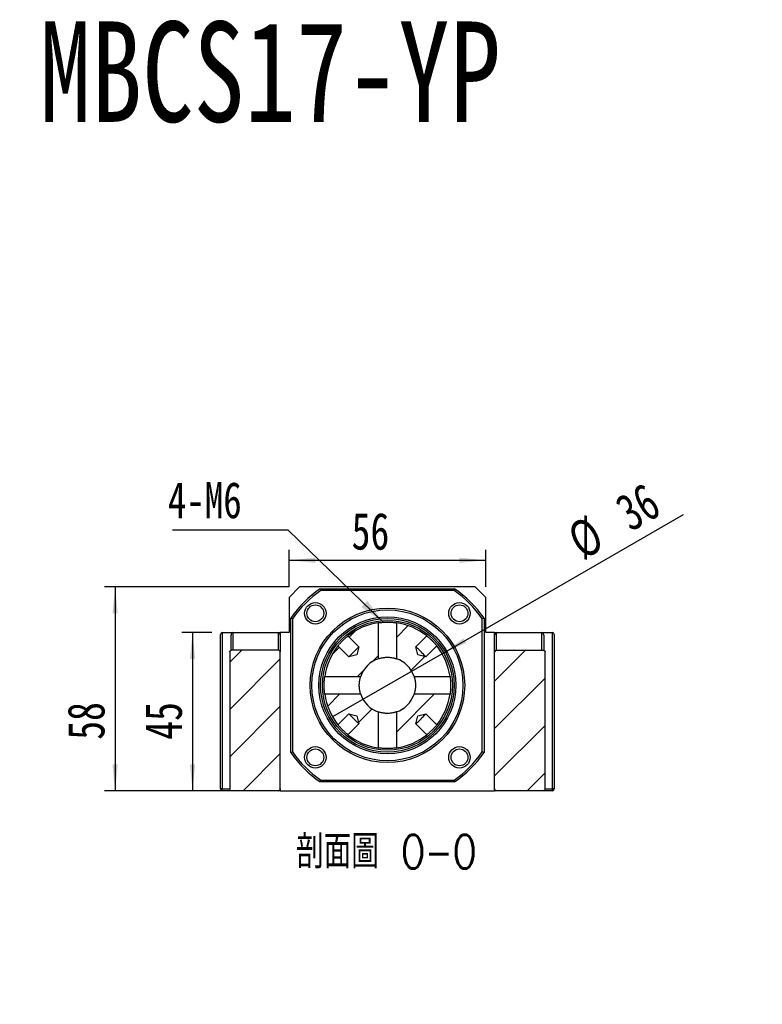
# Model space of a CAD drawing. Header units: millimetres. Extents: x 41 to 296, y 11 to 197.
# Tile 3 of 6: x 111 to 182, y 103 to 197. Entities that reach past the tile are written whole.
import ezdxf

# ---------------------------------------------------------------- set-up
doc = ezdxf.new("R2010")
doc.units = ezdxf.units.MM
doc.layers.add('FORMAT', color=7, linetype='Continuous')
doc.styles.add('SLDTEXTSTYLE0', font='TXT', dxfattribs={"width": 0.75, "bigfont": 'bigfont'})
doc.styles.add('SLDTEXTSTYLE1', font='TXT', dxfattribs={"width": 0.75})
doc.styles.add('SLDTEXTSTYLE3', font='TXT', dxfattribs={"width": 0.7})
doc.dimstyles.new('SLDDIMSTYLE1', dxfattribs={"dimtxt": 0.18, "dimasz": 2.5, "dimexe": 0, "dimexo": 0.0625, "dimgap": 0, "dimtad": 0, "dimtih": 1, "dimtoh": 1, "dimdec": 0, "dimrnd": 1e-09, "dimzin": 0, "dimdsep": 46, "dimtxsty": 'Standard', "dimsah": 1, "dimcen": 0.09, "dimadec": 0, "dimazin": 0, "dimtfac": 2.5, "dimtdec": 0, "dimtofl": 0, "dimtmove": 0, "dimatfit": 3, "dimfxl": 1, "dimfrac": 2, "dimtolj": 1, "dimtzin": 0, "dimarcsym": 0})
doc.dimstyles.new('SLDDIMSTYLE3', dxfattribs={"dimtxt": 3.5, "dimasz": 2.5, "dimexe": 0, "dimexo": 0.0625, "dimgap": 0.875, "dimtad": 1, "dimlfac": 3, "dimrnd": 1e-09, "dimzin": 12, "dimdsep": 46, "dimtxsty": 'SLDTEXTSTYLE1', "dimsah": 1, "dimcen": 0.09, "dimadec": 0, "dimazin": 3, "dimtfac": 1, "dimtofl": 0, "dimtmove": 0, "dimatfit": 3, "dimfxl": 1, "dimfrac": 2, "dimtolj": 1, "dimtzin": 12, "dimarcsym": 0})
doc.dimstyles.new('SLDDIMSTYLE4', dxfattribs={"dimtxt": 3.5, "dimasz": 2.5, "dimexe": 0, "dimexo": 0.0625, "dimgap": 0.875, "dimtad": 1, "dimlfac": 3, "dimrnd": 1e-09, "dimzin": 12, "dimdsep": 46, "dimtxsty": 'SLDTEXTSTYLE1', "dimblk1": 'NONE', "dimsah": 1, "dimcen": 0, "dimadec": 0, "dimazin": 3, "dimtfac": 1, "dimtmove": 0, "dimatfit": 3, "dimldrblk": 'NONE', "dimfxl": 1, "dimfrac": 2, "dimtolj": 1, "dimtzin": 12, "dimarcsym": 0})

# ---------------------------------------------------------------- blocks, each defined once
blk = doc.blocks.new('SW_SYMBOL_HOLE_SPOT')
at = {"layer": 'FORMAT', "color": 0}
for p, q in [((0, 875), (0, 75)), ((1600, 75), (1600, 875)), ((0, 75), (1600, 75))]:
    blk.add_line(p, q, dxfattribs=at)
blk = doc.blocks.new('SW_NOTE_2')
at = {"layer": 'FORMAT', "color": 0}
blk.add_line((31.77, 0), (0, 0), dxfattribs=at)
at = {"layer": 'FORMAT', "color": 0, "xscale": 0.0040927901, "yscale": 0.0040927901, "zscale": 0.0040927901}
blk.add_blockref('SW_SYMBOL_HOLE_SPOT', (1.606, 0.576), dxfattribs=at)
at = {"layer": 'FORMAT', "color": 0, "char_height": 3.175, "attachment_point": 1}
for s, insert, style in [('4-', (1.639, 9.702), 'SLDTEXTSTYLE1'), ('%%c', (5.369, 9.573), 'SLDTEXTSTYLE3'), ('11\\M+18AAE\\M+19153\\M+18AD1\\M+190FA', (10.72, 9.702), 'SLDTEXTSTYLE0'), ('%%c', (11.182, 4.21), 'SLDTEXTSTYLE3'), ('17', (16.533, 4.34), 'SLDTEXTSTYLE1')]:
    blk.add_mtext(s, dxfattribs=dict(at, insert=insert, style=style))
blk = doc.blocks.new('_D_6')
at = {"layer": 'FORMAT', "color": 7}
for p, q in [((129.614, 138.613), (126.793, 138.613)), ((127.793, 138.613), (127.793, 123.613)), ((130.493, 123.613), (126.793, 123.613))]:
    blk.add_line(p, q, dxfattribs=at)
for points in [[(127.793, 138.613), (127.543, 136.113), (128.043, 136.113)], [(127.793, 123.613), (128.043, 126.113), (127.543, 126.113)]]:
    blk.add_solid(points, dxfattribs=at)
at = {"layer": 'FORMAT', "color": 7, "insert": (123.281, 128.448), "char_height": 3.5, "attachment_point": 1, "rotation": 90, "style": 'SLDTEXTSTYLE1'}
blk.add_mtext('45', dxfattribs=at)
blk = doc.blocks.new('_D_7')
at = {"layer": 'FORMAT', "color": 7}
for p, q in [((136.947, 142.946), (119.447, 142.946)), ((120.447, 142.946), (120.447, 123.613)), ((130.493, 123.613), (119.447, 123.613))]:
    blk.add_line(p, q, dxfattribs=at)
for points in [[(120.447, 142.946), (120.197, 140.446), (120.697, 140.446)], [(120.447, 123.613), (120.697, 126.113), (120.197, 126.113)]]:
    blk.add_solid(points, dxfattribs=at)
at = {"layer": 'FORMAT', "color": 7, "insert": (115.936, 128.448), "char_height": 3.5, "attachment_point": 1, "rotation": 90, "style": 'SLDTEXTSTYLE1'}
blk.add_mtext('58', dxfattribs=at)
blk = doc.blocks.new('_D_8')
at = {"layer": 'FORMAT', "color": 7}
for p, q in [((136.947, 142.946), (136.947, 146.479)), ((155.614, 142.946), (155.614, 146.479)), ((136.947, 145.479), (155.614, 145.479))]:
    blk.add_line(p, q, dxfattribs=at)
for points in [[(136.947, 145.479), (139.447, 145.229), (139.447, 145.729)], [(155.614, 145.479), (153.114, 145.729), (153.114, 145.229)]]:
    blk.add_solid(points, dxfattribs=at)
at = {"layer": 'FORMAT', "color": 7, "insert": (142.884, 149.991), "char_height": 3.5, "attachment_point": 1, "style": 'SLDTEXTSTYLE1'}
blk.add_mtext('56', dxfattribs=at)
blk = doc.blocks.new('_D_9')
at = {"layer": 'FORMAT', "color": 7}
for q in [(174.357, 149.822), (141.085, 130.613)]:
    blk.add_line((151.477, 136.613), q, dxfattribs=at)
blk.add_arc((146.281, 133.613), 6, 20.53768, 41.91705, dxfattribs=at)
blk.add_solid([(151.477, 136.613), (153.767, 137.646), (153.517, 138.079)], dxfattribs=at)
at = {"layer": 'FORMAT', "color": 7, "char_height": 3.5, "attachment_point": 1, "rotation": 30, "style": 'SLDTEXTSTYLE1'}
for s, insert in [('36', (167.602, 151.177)), ('%%c', (163.058, 148.491))]:
    blk.add_mtext(s, dxfattribs=dict(at, insert=insert))
blk = doc.blocks.new('_NONE')
blk = doc.blocks.new('SW_NOTE_3')
at = {"layer": 'FORMAT', "color": 0}
blk.add_line((-10.95, 0), (0, 0), dxfattribs=at)
at = {"layer": 'FORMAT', "color": 0, "insert": (-11.391, 4.559), "char_height": 3.4396, "attachment_point": 1, "style": 'SLDTEXTSTYLE1'}
blk.add_mtext('4-M6', dxfattribs=at)

msp = doc.modelspace()

# ---------------------------------------------------------------- hatches: boundary and pattern name
at = {"layer": 'FORMAT', "linetype": 'Continuous', "lineweight": 18}
h = msp.add_hatch(dxfattribs=at)
h.set_pattern_fill('ANSI31', color=256, style=0)
edge = h.paths.add_edge_path(flags=0)
edge.add_line((142.5359, 138.3003), (143.5703, 137.2659))
edge.add_line((143.5703, 137.2659), (143.3821, 136.5112))
edge.add_line((143.3821, 136.5112), (142.6274, 136.3231))
edge.add_line((142.6274, 136.3231), (141.5931, 137.3575))
edge.add_arc((146.2808, 133.6125), 6, 141.37937, 171.855699)
edge.add_line((140.3413, 134.4625), (143.7533, 134.4625))
edge.add_arc((146.2808, 133.6125), 2.6667, 108.587347, 161.412653, ccw=False)
edge.add_line((145.4308, 136.1401), (145.4308, 139.552))
edge.add_arc((146.2808, 133.6125), 6, 98.144301, 128.62063)
h = msp.add_hatch(dxfattribs=at)
h.set_pattern_fill('ANSI31', color=256, style=0)
edge = h.paths.add_edge_path(flags=0)
edge.add_line((150.9686, 137.3575), (149.9342, 136.3231))
edge.add_line((149.9342, 136.3231), (149.1796, 136.5112))
edge.add_line((149.1796, 136.5112), (148.9914, 137.2659))
edge.add_line((148.9914, 137.2659), (150.0258, 138.3003))
edge.add_arc((146.2808, 133.6125), 6, 51.37937, 81.855699)
edge.add_line((147.1308, 139.552), (147.1308, 136.1401))
edge.add_arc((146.2808, 133.6125), 2.6667, 18.587347, 71.412653, ccw=False)
edge.add_line((148.8084, 134.4625), (152.2203, 134.4625))
edge.add_arc((146.2808, 133.6125), 6, 8.144301, 38.62063)
h = msp.add_hatch(dxfattribs=at)
h.set_pattern_fill('ANSI31', color=256, style=0)
edge = h.paths.add_edge_path(flags=0)
edge.add_arc((135.9475, 136.7792), 0.1667, 360, 450)
edge.add_line((135.9475, 136.9458), (131.4929, 136.9458))
edge.add_spline(control_points=[(131.4929, 136.9458), (131.4843, 136.9458), (131.4756, 136.9452), (131.4671, 136.944), (131.448, 136.9412), (131.4291, 136.9352), (131.4119, 136.9264), (131.3953, 136.9179), (131.3799, 136.9066), (131.3669, 136.8932), (131.3543, 136.8803), (131.3436, 136.865), (131.3358, 136.8487), (131.328, 136.8325), (131.323, 136.8147), (131.321, 136.7969), (131.3203, 136.791), (131.32, 136.7851), (131.32, 136.7792)], knot_values=[0.0002217, 0.0002217, 0.0002217, 0.0002217, 0.0002997, 0.0002997, 0.0002997, 0.0004748, 0.0004748, 0.0004748, 0.0006435, 0.0006435, 0.0006435, 0.0008075, 0.0008075, 0.0008075, 0.0009703, 0.0009703, 0.0009703, 0.0010236, 0.0010236, 0.0010236, 0.0010236], weights=[1, 1, 1, 1, 1, 1, 1, 1, 1, 1, 1, 1, 1, 1, 1, 1, 1, 1, 1], degree=3, periodic=0)
edge.add_line((131.32, 136.7792), (131.32, 123.7792))
edge.add_spline(control_points=[(131.32, 123.7792), (131.32, 123.7647), (131.322, 123.7501), (131.3259, 123.7362), (131.331, 123.7178), (131.3395, 123.7001), (131.3506, 123.6846), (131.362, 123.6686), (131.3766, 123.6544), (131.3929, 123.6433), (131.4094, 123.632), (131.4281, 123.6235), (131.4475, 123.6184), (131.4623, 123.6145), (131.4777, 123.6125), (131.4929, 123.6125)], knot_values=[0.0021862, 0.0021862, 0.0021862, 0.0021862, 0.0023175, 0.0023175, 0.0023175, 0.0024909, 0.0024909, 0.0024909, 0.0026703, 0.0026703, 0.0026703, 0.0028522, 0.0028522, 0.0028522, 0.002991, 0.002991, 0.002991, 0.002991], weights=[1, 1, 1, 1, 1, 1, 1, 1, 1, 1, 1, 1, 1, 1, 1, 1], degree=3, periodic=0)
edge.add_line((131.4929, 123.6125), (135.9475, 123.6125))
edge.add_arc((135.9475, 123.7792), 0.1667, 270, 360)
edge.add_line((136.1142, 123.7792), (136.1142, 136.7792))
h = msp.add_hatch(dxfattribs=at)
h.set_pattern_fill('ANSI31', color=256, style=0)
edge = h.paths.add_edge_path(flags=0)
edge.add_arc((156.6142, 136.7792), 0.1667, 90, 180)
edge.add_line((156.4475, 136.7792), (156.4475, 123.7792))
edge.add_arc((156.6142, 123.7792), 0.1667, 180, 270)
edge.add_line((156.6142, 123.6125), (161.0687, 123.6125))
edge.add_spline(control_points=[(161.0687, 123.6125), (161.0856, 123.6125), (161.1026, 123.6149), (161.1188, 123.6197), (161.1372, 123.6251), (161.155, 123.6336), (161.1707, 123.6446), (161.1864, 123.6556), (161.2004, 123.6695), (161.2115, 123.6852), (161.2174, 123.6935), (161.2225, 123.7024), (161.2268, 123.7116), (161.2343, 123.728), (161.2392, 123.7458), (161.2409, 123.7637), (161.2414, 123.7688), (161.2417, 123.774), (161.2417, 123.7792)], knot_values=[0.0027138, 0.0027138, 0.0027138, 0.0027138, 0.0028673, 0.0028673, 0.0028673, 0.0030416, 0.0030416, 0.0030416, 0.0032162, 0.0032162, 0.0032162, 0.0033079, 0.0033079, 0.0033079, 0.0034712, 0.0034712, 0.0034712, 0.0035179, 0.0035179, 0.0035179, 0.0035179], weights=[1, 1, 1, 1, 1, 1, 1, 1, 1, 1, 1, 1, 1, 1, 1, 1, 1, 1, 1], degree=3, periodic=0)
edge.add_line((161.2417, 123.7792), (161.2417, 136.7792))
edge.add_spline(control_points=[(161.2417, 136.7792), (161.2417, 136.7918), (161.2402, 136.8045), (161.2372, 136.8167), (161.2344, 136.8284), (161.2303, 136.8398), (161.225, 136.8505), (161.2164, 136.868), (161.2045, 136.8841), (161.1904, 136.8975), (161.176, 136.9113), (161.1589, 136.9226), (161.1407, 136.9307), (161.1224, 136.9388), (161.1025, 136.9437), (161.0826, 136.9453), (161.078, 136.9457), (161.0734, 136.9458), (161.0687, 136.9458)], knot_values=[0.0030958, 0.0030958, 0.0030958, 0.0030958, 0.0032101, 0.0032101, 0.0032101, 0.0033179, 0.0033179, 0.0033179, 0.0034946, 0.0034946, 0.0034946, 0.0036756, 0.0036756, 0.0036756, 0.0038569, 0.0038569, 0.0038569, 0.0038987, 0.0038987, 0.0038987, 0.0038987], weights=[1, 1, 1, 1, 1, 1, 1, 1, 1, 1, 1, 1, 1, 1, 1, 1, 1, 1, 1], degree=3, periodic=0)
edge.add_line((161.0687, 136.9458), (156.6142, 136.9458))
h = msp.add_hatch(dxfattribs=at)
h.set_pattern_fill('ANSI31', color=256, style=0)
edge = h.paths.add_edge_path(flags=0)
edge.add_line((142.6274, 130.9019), (143.3821, 130.7138))
edge.add_line((143.3821, 130.7138), (143.5703, 129.9591))
edge.add_line((143.5703, 129.9591), (142.5359, 128.9247))
edge.add_arc((146.2808, 133.6125), 6, 231.37937, 261.855699)
edge.add_line((145.4308, 127.673), (145.4308, 131.0849))
edge.add_arc((146.2808, 133.6125), 2.6667, 198.587347, 251.412653, ccw=False)
edge.add_line((143.7533, 132.7625), (140.3413, 132.7625))
edge.add_arc((146.2808, 133.6125), 6, 188.144301, 218.62063)
edge.add_line((141.5931, 129.8675), (142.6274, 130.9019))
h = msp.add_hatch(dxfattribs=at)
h.set_pattern_fill('ANSI31', color=256, style=0)
edge = h.paths.add_edge_path(flags=0)
edge.add_arc((146.2808, 133.6125), 6, 278.144301, 308.62063)
edge.add_line((150.0258, 128.9247), (148.9914, 129.9591))
edge.add_line((148.9914, 129.9591), (149.1796, 130.7138))
edge.add_line((149.1796, 130.7138), (149.9342, 130.9019))
edge.add_line((149.9342, 130.9019), (150.9686, 129.8675))
edge.add_arc((146.2808, 133.6125), 6, 321.37937, 351.855699)
edge.add_line((152.2203, 132.7625), (148.8084, 132.7625))
edge.add_arc((146.2808, 133.6125), 2.6667, 288.587347, 341.412653, ccw=False)
edge.add_line((147.1308, 131.0849), (147.1308, 127.673))

# ---------------------------------------------------------------- linework, layer by layer
at = {"color": 7, "linetype": 'Continuous', "lineweight": 25}
for p, q in [((137.9475, 142.9458), (136.9475, 141.9458)), ((154.6142, 142.9458), (137.9475, 142.9458)), ((139.9038, 142.7792), (152.6579, 142.7792)), ((152.6054, 142.6125), (139.9563, 142.6125)), ((155.6142, 141.9458), (154.6142, 142.9458)), ((136.9475, 141.9458), (136.9475, 138.6125)), ((155.6142, 138.6125), (155.6142, 141.9458)), ((137.1142, 127.2355), (137.1142, 139.9895)), ((137.2808, 139.9371), (137.2808, 127.288)), ((145.4308, 136.1401), (145.4308, 139.552)), ((147.1308, 139.552), (147.1308, 136.1401)), ((155.2808, 127.288), (155.2808, 139.9371)), ((155.4475, 139.9895), (155.4475, 127.2355)), ((130.4475, 123.7792), (130.4475, 138.4458)), ((130.6142, 138.6125), (130.6142, 123.7792)), ((130.6142, 138.6125), (131.6142, 138.6125)), ((131.4475, 136.9377), (131.4475, 138.3768)), ((131.6142, 138.6125), (131.6142, 136.9458)), ((131.6142, 138.6125), (135.9475, 138.6125)), ((135.9475, 136.9458), (135.9475, 138.6125)), ((135.9475, 138.6125), (136.1142, 138.6125)), ((136.1142, 138.6125), (136.1142, 138.3768)), ((136.9475, 138.6125), (136.1142, 138.6125)), ((136.1142, 138.3768), (136.1142, 136.7792)), ((142.5359, 138.3003), (143.5703, 137.2659)), ((148.9914, 137.2659), (150.0258, 138.3003)), ((156.4475, 138.6125), (155.6142, 138.6125)), ((156.4475, 138.6125), (156.6142, 138.6125)), ((156.4475, 138.3768), (156.4475, 138.6125)), ((156.4475, 136.7792), (156.4475, 138.3768)), ((156.6142, 138.6125), (156.6142, 136.9458)), ((156.6142, 138.6125), (160.9475, 138.6125)), ((160.9475, 136.9458), (160.9475, 138.6125)), ((160.9475, 138.6125), (161.9475, 138.6125)), ((161.1142, 138.3768), (161.1142, 136.9374)), ((161.9475, 123.7792), (161.9475, 138.6125)), ((162.1142, 138.4458), (162.1142, 123.7792)), ((131.32, 136.7792), (131.32, 123.7792)), ((135.9475, 136.9458), (131.4929, 136.9458)), ((136.1142, 123.7792), (136.1142, 136.7792)), ((142.6274, 136.3231), (141.5931, 137.3575)), ((143.3821, 136.5112), (142.6274, 136.3231)), ((143.5703, 137.2659), (143.3821, 136.5112)), ((149.1796, 136.5112), (148.9914, 137.2659)), ((149.9342, 136.3231), (149.1796, 136.5112)), ((150.9686, 137.3575), (149.9342, 136.3231)), ((156.4475, 123.7792), (156.4475, 136.7792)), ((156.6142, 136.9458), (161.0687, 136.9458)), ((161.2417, 123.7792), (161.2417, 136.7792)), ((140.3413, 134.4625), (143.7533, 134.4625)), ((148.8084, 134.4625), (152.2203, 134.4625)), ((143.7533, 132.7625), (140.3413, 132.7625)), ((152.2203, 132.7625), (148.8084, 132.7625)), ((141.5931, 129.8675), (142.6274, 130.9019)), ((142.6274, 130.9019), (143.3821, 130.7138)), ((145.4308, 127.673), (145.4308, 131.0849)), ((147.1308, 131.0849), (147.1308, 127.673)), ((149.1796, 130.7138), (149.9342, 130.9019)), ((149.9342, 130.9019), (150.9686, 129.8675)), ((143.5703, 129.9591), (142.5359, 128.9247)), ((143.3821, 130.7138), (143.5703, 129.9591)), ((148.9914, 129.9591), (149.1796, 130.7138)), ((150.0258, 128.9247), (148.9914, 129.9591)), ((152.6579, 124.4458), (139.9038, 124.4458)), ((139.9563, 124.6125), (152.6054, 124.6125)), ((130.6142, 123.7792), (130.4475, 123.7792)), ((130.6142, 123.6125), (130.6142, 123.7792)), ((131.4929, 123.6125), (130.6142, 123.6125)), ((135.9475, 123.6125), (131.4929, 123.6125)), ((136.1142, 123.6125), (135.9475, 123.6125)), ((136.1142, 123.7792), (136.1142, 123.6125)), ((136.1142, 123.6125), (156.4475, 123.6125)), ((156.4475, 123.6125), (156.4475, 123.7792)), ((156.6142, 123.6125), (156.4475, 123.6125)), ((161.0687, 123.6125), (156.6142, 123.6125)), ((161.9475, 123.6125), (161.0687, 123.6125)), ((161.9475, 123.6125), (161.9475, 123.7792)), ((162.1142, 123.7792), (161.9475, 123.7792))]:
    msp.add_line(p, q, dxfattribs=at)
at = {"color": 8, "linetype": 'Continuous', "lineweight": 25}
for p, q in [((130.6142, 123.7792), (131.32, 123.7792)), ((161.2417, 123.7792), (161.9475, 123.7792))]:
    msp.add_line(p, q, dxfattribs=at)
at = {"color": 7, "linetype": 'Continuous', "lineweight": 25, "flags": 128}
for points in [[(143.5703, 137.2659), (143.56, 137.2556), (143.5295, 137.2251), (143.4802, 137.1759), (143.4143, 137.1099), (143.3346, 137.0302), (143.2445, 136.9402), (143.1481, 136.8438), (143.0496, 136.7452), (142.9532, 136.6488), (142.8631, 136.5588), (142.7834, 136.4791), (142.7175, 136.4131), (142.6682, 136.3638), (142.6377, 136.3334), (142.6274, 136.3231)], [(149.9342, 136.3231), (149.9239, 136.3334), (149.8935, 136.3638), (149.8442, 136.4131), (149.7782, 136.4791), (149.6985, 136.5588), (149.6085, 136.6488), (149.5121, 136.7452), (149.4135, 136.8438), (149.3171, 136.9402), (149.2271, 137.0302), (149.1474, 137.1099), (149.0814, 137.1759), (149.0322, 137.2251), (149.0017, 137.2556), (148.9914, 137.2659)], [(142.6274, 130.9019), (142.6377, 130.8916), (142.6682, 130.8612), (142.7175, 130.8119), (142.7834, 130.746), (142.8631, 130.6662), (142.9532, 130.5762), (143.0496, 130.4798), (143.1481, 130.3813), (143.2445, 130.2849), (143.3346, 130.1948), (143.4143, 130.1151), (143.4802, 130.0492), (143.5295, 129.9999), (143.56, 129.9694), (143.5703, 129.9591)], [(148.9914, 129.9591), (149.0017, 129.9694), (149.0322, 129.9999), (149.0814, 130.0492), (149.1474, 130.1151), (149.2271, 130.1948), (149.3171, 130.2849), (149.4135, 130.3813), (149.5121, 130.4798), (149.6085, 130.5762), (149.6985, 130.6662), (149.7782, 130.746), (149.8442, 130.8119), (149.8935, 130.8612), (149.9239, 130.8916), (149.9342, 130.9019)]]:
    msp.add_lwpolyline(points, dxfattribs=at)
at = {"color": 7, "linetype": 'Continuous', "lineweight": 25}
for centre, radius in [((139.4455, 140.4479), 1.0167), ((139.4455, 140.4479), 0.8), ((153.1162, 140.4479), 1.0167), ((153.1162, 140.4479), 0.8), ((146.2808, 133.6125), 7.3333), ((146.2808, 133.6125), 7.1667), ((146.2808, 133.6125), 6.5), ((146.2808, 133.6125), 6.3333), ((146.2808, 133.6125), 6.1667), ((139.4455, 126.7771), 1.0167), ((139.4455, 126.7771), 0.8), ((153.1162, 126.7771), 1.0167), ((153.1162, 126.7771), 0.8)]:
    msp.add_circle(centre, radius, dxfattribs=at)
for centre, radius, start, end in [((146.2808, 133.6125), 11.1667, 124.82546, 145.17454), ((146.2808, 133.6125), 11, 125.096801, 144.903199), ((146.2808, 133.6125), 11, 35.096801, 54.903199), ((146.2808, 133.6125), 11.1667, 34.82546, 55.17454), ((146.2808, 133.6125), 6, 98.144301, 128.62063), ((146.2808, 133.6125), 6, 51.37937, 81.855699), ((130.6142, 138.4458), 0.1667, 90, 180), ((161.9475, 138.4458), 0.1667, 0, 90), ((135.9475, 136.7792), 0.1667, 0, 90), ((146.2808, 133.6125), 6, 141.37937, 171.855699), ((146.2808, 133.6125), 6, 8.144301, 38.62063), ((156.6142, 136.7792), 0.1667, 90, 180), ((146.2808, 133.6125), 2.6667, 108.587347, 161.412653), ((146.2808, 133.6125), 2.6667, 18.587347, 71.412653), ((146.2808, 133.6125), 6, 188.144301, 218.62063), ((146.2808, 133.6125), 2.6667, 198.587347, 251.412653), ((146.2808, 133.6125), 2.6667, 288.587347, 341.412653), ((146.2808, 133.6125), 6, 321.37937, 351.855699), ((146.2808, 133.6125), 6, 231.37937, 261.855699), ((146.2808, 133.6125), 6, 278.144301, 308.62063), ((146.2808, 133.6125), 11.1667, 214.82546, 235.17454), ((146.2808, 133.6125), 11, 215.096801, 234.903199), ((146.2808, 133.6125), 11, 305.096801, 324.903199), ((146.2808, 133.6125), 11.1667, 304.82546, 325.17454), ((130.6142, 123.7792), 0.1667, 180, 270), ((135.9475, 123.7792), 0.1667, 270, 0), ((156.6142, 123.7792), 0.1667, 180, 270), ((161.9475, 123.7792), 0.1667, 270, 0)]:
    msp.add_arc(centre, radius, start, end, dxfattribs=at)
for centre, start_param, end_param in [((131.6142, 138.3768), 3.1415927, 4.712389), ((135.9475, 138.3768), 1.5707963, 3.1415927), ((156.6142, 138.3768), 3.1415927, 4.712389), ((160.9475, 138.3768), 1.5707963, 3.1415927)]:
    msp.add_ellipse(centre, major_axis=(0, -0.2357), ratio=0.7071068, start_param=start_param, end_param=end_param, dxfattribs=at)
for points in [[(139.9038, 142.7792), (139.9212, 142.7236), (139.9387, 142.6681), (139.9563, 142.6125)], [(152.6579, 142.7792), (152.6404, 142.7236), (152.6229, 142.6681), (152.6054, 142.6125)], [(137.2808, 139.9371), (137.2253, 139.9546), (137.1697, 139.9721), (137.1142, 139.9895)], [(155.4475, 139.9895), (155.3919, 139.9721), (155.3364, 139.9546), (155.2808, 139.9371)], [(137.1142, 127.2355), (137.1697, 127.2529), (137.2253, 127.2704), (137.2808, 127.288)], [(155.4475, 127.2355), (155.3919, 127.2529), (155.3364, 127.2704), (155.2808, 127.288)], [(139.9038, 124.4458), (139.9212, 124.5014), (139.9387, 124.557), (139.9563, 124.6125)], [(152.6579, 124.4458), (152.6404, 124.5014), (152.6229, 124.557), (152.6054, 124.6125)]]:
    msp.add_open_spline(points, degree=3, dxfattribs=at)
for points, knots in [([(145.4308, 139.552), (145.4308, 139.552), (145.4364, 139.5528), (145.4582, 139.5559), (145.4743, 139.5581), (145.517, 139.5637), (145.5436, 139.5671), (145.6051, 139.5744), (145.6403, 139.5784), (145.7196, 139.5863), (145.7625, 139.5903), (145.8545, 139.5975), (145.9042, 139.6009), (146.0071, 139.6065), (146.0601, 139.6087), (146.1692, 139.6117), (146.2256, 139.6125), (146.3366, 139.6125), (146.3918, 139.6117), (146.5017, 139.6087), (146.5553, 139.6064), (146.6576, 139.6009), (146.7071, 139.5975), (146.7998, 139.5902), (146.8426, 139.5863), (146.921, 139.5784), (146.9568, 139.5744), (147.0185, 139.5671), (147.0446, 139.5637), (147.0873, 139.5581), (147.1037, 139.5558), (147.1253, 139.5528), (147.1308, 139.552), (147.1308, 139.552)], [0, 0, 0, 0, 0.0625, 0.0625, 0.125, 0.125, 0.1875, 0.1875, 0.25, 0.25, 0.3125, 0.3125, 0.375, 0.375, 0.4375, 0.4375, 0.5, 0.5, 0.5625, 0.5625, 0.625, 0.625, 0.6875, 0.6875, 0.75, 0.75, 0.8125, 0.8125, 0.875, 0.875, 0.9375, 0.9375, 1, 1, 1, 1]), ([(141.5931, 137.3575), (141.5931, 137.3575), (141.604, 137.3713), (141.6461, 137.4231), (141.6778, 137.4616), (141.7378, 137.5319), (141.7602, 137.5578), (141.8083, 137.6122), (141.8339, 137.6407), (141.8885, 137.7002), (141.9174, 137.7311), (141.9764, 137.7927), (142.0067, 137.8236), (142.069, 137.886), (142.1, 137.9163), (142.1616, 137.9753), (142.1925, 138.0042), (142.252, 138.0589), (142.2805, 138.0845), (142.335, 138.1326), (142.3609, 138.1551), (142.4313, 138.2152), (142.4699, 138.2469), (142.5219, 138.2892), (142.5359, 138.3003), (142.5359, 138.3003)], [0, 0, 0, 0, 0.125, 0.125, 0.25, 0.25, 0.3125, 0.3125, 0.375, 0.375, 0.4375, 0.4375, 0.5, 0.5, 0.5625, 0.5625, 0.625, 0.625, 0.6875, 0.6875, 0.75, 0.75, 0.875, 0.875, 1, 1, 1, 1]), ([(150.0258, 138.3003), (150.0258, 138.3003), (150.0396, 138.2893), (150.0914, 138.2472), (150.1299, 138.2156), (150.2002, 138.1556), (150.2262, 138.1331), (150.2805, 138.0851), (150.309, 138.0595), (150.3685, 138.0049), (150.3994, 137.9759), (150.461, 137.9169), (150.492, 137.8867), (150.5543, 137.8243), (150.5846, 137.7933), (150.6436, 137.7318), (150.6726, 137.7008), (150.7272, 137.6413), (150.7529, 137.6128), (150.8009, 137.5584), (150.8234, 137.5324), (150.8835, 137.462), (150.9152, 137.4235), (150.9575, 137.3715), (150.9686, 137.3575), (150.9686, 137.3575)], [0, 0, 0, 0, 0.125, 0.125, 0.25, 0.25, 0.3125, 0.3125, 0.375, 0.375, 0.4375, 0.4375, 0.5, 0.5, 0.5625, 0.5625, 0.625, 0.625, 0.6875, 0.6875, 0.75, 0.75, 0.875, 0.875, 1, 1, 1, 1]), ([(131.32, 136.7792), (131.32, 136.8235), (131.3395, 136.8675), (131.4043, 136.9288), (131.4487, 136.9458), (131.4929, 136.9458)], [0, 0, 0, 0, 0.5, 0.5, 1, 1, 1, 1]), ([(161.0687, 136.9458), (161.1131, 136.9458), (161.1572, 136.9289), (161.2061, 136.8828), (161.219, 136.8645), (161.237, 136.8236), (161.2417, 136.8013), (161.2417, 136.7792)], [0, 0, 0, 0, 0.5, 0.5, 0.75, 0.75, 1, 1, 1, 1]), ([(145.4308, 136.1401), (145.4308, 136.1401), (145.4365, 136.142), (145.4584, 136.1492), (145.4746, 136.1545), (145.5176, 136.1677), (145.544, 136.1756), (145.6054, 136.1924), (145.641, 136.2016), (145.7193, 136.2197), (145.7619, 136.2286), (145.8537, 136.2452), (145.9034, 136.2528), (146.0058, 136.2655), (146.0589, 136.2705), (146.1688, 136.2774), (146.2251, 136.2792), (146.3366, 136.2792), (146.3926, 136.2774), (146.5028, 136.2705), (146.556, 136.2654), (146.6585, 136.2528), (146.7082, 136.2451), (146.8001, 136.2285), (146.8427, 136.2196), (146.9211, 136.2015), (146.9565, 136.1924), (147.0178, 136.1755), (147.0441, 136.1677), (147.0871, 136.1544), (147.1033, 136.1492), (147.1252, 136.142), (147.1308, 136.1401), (147.1308, 136.1401)], [0, 0, 0, 0, 0.0625, 0.0625, 0.125, 0.125, 0.1875, 0.1875, 0.25, 0.25, 0.3125, 0.3125, 0.375, 0.375, 0.4375, 0.4375, 0.5, 0.5, 0.5625, 0.5625, 0.625, 0.625, 0.6875, 0.6875, 0.75, 0.75, 0.8125, 0.8125, 0.875, 0.875, 0.9375, 0.9375, 1, 1, 1, 1]), ([(140.3413, 132.7625), (140.3413, 132.7625), (140.3405, 132.768), (140.3375, 132.7897), (140.3352, 132.806), (140.3296, 132.8487), (140.3263, 132.8748), (140.319, 132.9365), (140.3149, 132.9723), (140.3031, 133.0897), (140.2952, 133.1845), (140.2869, 133.3378), (140.2847, 133.3915), (140.2816, 133.5013), (140.2808, 133.5569), (140.2808, 133.6693), (140.2816, 133.7246), (140.2846, 133.8333), (140.2869, 133.8873), (140.2925, 133.9902), (140.2958, 134.0389), (140.3031, 134.1312), (140.3071, 134.1749), (140.315, 134.2531), (140.3189, 134.2882), (140.3263, 134.3503), (140.3297, 134.3767), (140.3352, 134.419), (140.3375, 134.4353), (140.3406, 134.4571), (140.3413, 134.4625), (140.3413, 134.4625)], [0, 0, 0, 0, 0.0625, 0.0625, 0.125, 0.125, 0.1875, 0.1875, 0.25, 0.25, 0.375, 0.375, 0.4375, 0.4375, 0.5, 0.5, 0.5625, 0.5625, 0.625, 0.625, 0.6875, 0.6875, 0.75, 0.75, 0.8125, 0.8125, 0.875, 0.875, 0.9375, 0.9375, 1, 1, 1, 1]), ([(143.7533, 132.7625), (143.7533, 132.7625), (143.7514, 132.768), (143.7442, 132.7899), (143.7388, 132.8064), (143.7191, 132.8703), (143.7008, 132.9335), (143.6738, 133.0504), (143.6647, 133.0938), (143.6481, 133.1858), (143.6406, 133.2345), (143.6279, 133.3371), (143.6228, 133.3914), (143.6159, 133.5007), (143.6142, 133.5563), (143.6142, 133.6694), (143.616, 133.725), (143.6228, 133.8341), (143.628, 133.8883), (143.6407, 133.9911), (143.6482, 134.0398), (143.6648, 134.1319), (143.6739, 134.1752), (143.7009, 134.2919), (143.7192, 134.355), (143.7388, 134.4186), (143.7442, 134.4351), (143.7514, 134.4571), (143.7533, 134.4625), (143.7533, 134.4625)], [0, 0, 0, 0, 0.0625, 0.0625, 0.125, 0.125, 0.25, 0.25, 0.3125, 0.3125, 0.375, 0.375, 0.4375, 0.4375, 0.5, 0.5, 0.5625, 0.5625, 0.625, 0.625, 0.6875, 0.6875, 0.75, 0.75, 0.875, 0.875, 0.9375, 0.9375, 1, 1, 1, 1]), ([(148.8084, 134.4625), (148.8084, 134.4625), (148.8103, 134.4569), (148.8175, 134.4349), (148.8228, 134.4187), (148.836, 134.3757), (148.8439, 134.3493), (148.8607, 134.2879), (148.8699, 134.2524), (148.888, 134.174), (148.8969, 134.1315), (148.9135, 134.0396), (148.9212, 133.9899), (148.9338, 133.8875), (148.9388, 133.8345), (148.9457, 133.7246), (148.9475, 133.6682), (148.9475, 133.5568), (148.9457, 133.5008), (148.9388, 133.3905), (148.9338, 133.3373), (148.9211, 133.2348), (148.9134, 133.1851), (148.8969, 133.0932), (148.888, 133.0507), (148.8698, 132.9722), (148.8607, 132.9368), (148.8438, 132.8756), (148.836, 132.8492), (148.8228, 132.8062), (148.8175, 132.79), (148.8103, 132.7682), (148.8084, 132.7625), (148.8084, 132.7625)], [0, 0, 0, 0, 0.0625, 0.0625, 0.125, 0.125, 0.1875, 0.1875, 0.25, 0.25, 0.3125, 0.3125, 0.375, 0.375, 0.4375, 0.4375, 0.5, 0.5, 0.5625, 0.5625, 0.625, 0.625, 0.6875, 0.6875, 0.75, 0.75, 0.8125, 0.8125, 0.875, 0.875, 0.9375, 0.9375, 1, 1, 1, 1]), ([(152.2203, 134.4625), (152.2203, 134.4625), (152.2211, 134.4569), (152.2242, 134.4352), (152.2264, 134.4191), (152.232, 134.3764), (152.2354, 134.3498), (152.2427, 134.2882), (152.2467, 134.253), (152.2547, 134.1737), (152.2586, 134.1309), (152.2658, 134.0388), (152.2692, 133.9891), (152.2748, 133.8862), (152.277, 133.8332), (152.28, 133.7241), (152.2808, 133.6677), (152.2808, 133.5567), (152.2801, 133.5015), (152.277, 133.3917), (152.2748, 133.3381), (152.2692, 133.2358), (152.2659, 133.1863), (152.2585, 133.0935), (152.2546, 133.0508), (152.2467, 132.9724), (152.2427, 132.9365), (152.2354, 132.8749), (152.2321, 132.8488), (152.2264, 132.806), (152.2242, 132.7897), (152.2211, 132.768), (152.2203, 132.7625), (152.2203, 132.7625)], [0, 0, 0, 0, 0.0625, 0.0625, 0.125, 0.125, 0.1875, 0.1875, 0.25, 0.25, 0.3125, 0.3125, 0.375, 0.375, 0.4375, 0.4375, 0.5, 0.5, 0.5625, 0.5625, 0.625, 0.625, 0.6875, 0.6875, 0.75, 0.75, 0.8125, 0.8125, 0.875, 0.875, 0.9375, 0.9375, 1, 1, 1, 1]), ([(147.1308, 131.0849), (147.1308, 131.0849), (147.1252, 131.083), (147.1033, 131.0758), (147.0871, 131.0705), (147.044, 131.0573), (147.0176, 131.0495), (146.9562, 131.0326), (146.9207, 131.0234), (146.8423, 131.0053), (146.7998, 130.9964), (146.708, 130.9799), (146.6582, 130.9722), (146.5558, 130.9596), (146.5028, 130.9545), (146.3929, 130.9476), (146.3365, 130.9458), (146.2251, 130.9458), (146.1691, 130.9476), (146.0588, 130.9545), (146.0057, 130.9596), (145.9031, 130.9722), (145.8534, 130.9799), (145.7616, 130.9965), (145.719, 131.0054), (145.6405, 131.0235), (145.6052, 131.0327), (145.5439, 131.0495), (145.5175, 131.0573), (145.4745, 131.0706), (145.4584, 131.0758), (145.4365, 131.083), (145.4308, 131.0849), (145.4308, 131.0849)], [0, 0, 0, 0, 0.0625, 0.0625, 0.125, 0.125, 0.1875, 0.1875, 0.25, 0.25, 0.3125, 0.3125, 0.375, 0.375, 0.4375, 0.4375, 0.5, 0.5, 0.5625, 0.5625, 0.625, 0.625, 0.6875, 0.6875, 0.75, 0.75, 0.8125, 0.8125, 0.875, 0.875, 0.9375, 0.9375, 1, 1, 1, 1]), ([(142.5359, 128.9247), (142.5359, 128.9247), (142.5221, 128.9357), (142.4702, 128.9778), (142.4317, 129.0094), (142.3615, 129.0694), (142.3355, 129.0919), (142.2811, 129.1399), (142.2527, 129.1656), (142.1932, 129.2202), (142.1622, 129.2491), (142.1007, 129.3081), (142.0697, 129.3384), (142.0074, 129.4007), (141.9771, 129.4317), (141.9181, 129.4933), (141.8891, 129.5242), (141.8344, 129.5837), (141.8088, 129.6122), (141.7607, 129.6666), (141.7382, 129.6926), (141.6781, 129.763), (141.6464, 129.8016), (141.6042, 129.8535), (141.5931, 129.8675), (141.5931, 129.8675)], [0, 0, 0, 0, 0.125, 0.125, 0.25, 0.25, 0.3125, 0.3125, 0.375, 0.375, 0.4375, 0.4375, 0.5, 0.5, 0.5625, 0.5625, 0.625, 0.625, 0.6875, 0.6875, 0.75, 0.75, 0.875, 0.875, 1, 1, 1, 1]), ([(150.9686, 129.8675), (150.9686, 129.8675), (150.9577, 129.8537), (150.9155, 129.8019), (150.8839, 129.7634), (150.8239, 129.6931), (150.8014, 129.6672), (150.7534, 129.6128), (150.7278, 129.5843), (150.6732, 129.5248), (150.6442, 129.4939), (150.5853, 129.4324), (150.555, 129.4014), (150.4927, 129.3391), (150.4617, 129.3087), (150.4001, 129.2498), (150.3692, 129.2208), (150.3096, 129.1661), (150.2811, 129.1405), (150.2267, 129.0924), (150.2007, 129.0699), (150.1304, 129.0098), (150.0918, 128.9781), (150.0398, 128.9358), (150.0258, 128.9247), (150.0258, 128.9247)], [0, 0, 0, 0, 0.125, 0.125, 0.25, 0.25, 0.3125, 0.3125, 0.375, 0.375, 0.4375, 0.4375, 0.5, 0.5, 0.5625, 0.5625, 0.625, 0.625, 0.6875, 0.6875, 0.75, 0.75, 0.875, 0.875, 1, 1, 1, 1]), ([(147.1308, 127.673), (147.1308, 127.673), (147.1253, 127.6722), (147.1035, 127.6692), (147.0874, 127.6669), (147.0447, 127.6613), (147.0181, 127.6579), (146.9565, 127.6506), (146.9213, 127.6467), (146.8421, 127.6387), (146.7992, 127.6348), (146.7072, 127.6275), (146.6574, 127.6241), (146.5545, 127.6185), (146.5015, 127.6163), (146.3924, 127.6133), (146.3361, 127.6125), (146.225, 127.6125), (146.1698, 127.6133), (146.06, 127.6163), (146.0064, 127.6186), (145.9041, 127.6241), (145.8546, 127.6275), (145.7618, 127.6348), (145.7191, 127.6387), (145.6407, 127.6466), (145.6048, 127.6506), (145.5432, 127.6579), (145.5171, 127.6613), (145.4744, 127.6669), (145.458, 127.6692), (145.4364, 127.6722), (145.4308, 127.673), (145.4308, 127.673)], [0, 0, 0, 0, 0.0625, 0.0625, 0.125, 0.125, 0.1875, 0.1875, 0.25, 0.25, 0.3125, 0.3125, 0.375, 0.375, 0.4375, 0.4375, 0.5, 0.5, 0.5625, 0.5625, 0.625, 0.625, 0.6875, 0.6875, 0.75, 0.75, 0.8125, 0.8125, 0.875, 0.875, 0.9375, 0.9375, 1, 1, 1, 1]), ([(131.4929, 123.6125), (131.4485, 123.6125), (131.404, 123.6299), (131.3397, 123.6907), (131.32, 123.7347), (131.32, 123.7792)], [0, 0, 0, 0, 0.5, 0.5, 1, 1, 1, 1]), ([(161.2417, 123.7792), (161.2417, 123.7348), (161.2219, 123.6905), (161.1576, 123.6298), (161.1132, 123.6125), (161.0687, 123.6125)], [0, 0, 0, 0, 0.5, 0.5, 1, 1, 1, 1])]:
    msp.add_open_spline(points, degree=3, knots=knots, dxfattribs=at)

# ---------------------------------------------------------------- block references
at = {"layer": 'FORMAT', "color": 7}
for name, p in [('SW_NOTE_3', (136.8335, 148.3551)), ('SW_NOTE_2', (76.546, 103.3411))]:
    msp.add_blockref(name, p, dxfattribs=at)

# ---------------------------------------------------------------- texts
at = {"layer": 'FORMAT', "color": 7, "insert": (113.3022, 196.6132), "char_height": 9.525, "attachment_point": 1, "style": 'SLDTEXTSTYLE1'}
msp.add_mtext('MBCS17-YP', dxfattribs=at)
at = {"layer": 'FORMAT', "insert": (146.1743, 119.4106), "char_height": 3.175, "attachment_point": 2, "style": 'SLDTEXTSTYLE0'}
msp.add_mtext('\\M+19655\\M+196CA\\M+19AA4 O-O', dxfattribs=at)

# ---------------------------------------------------------------- dimensions: what is measured, and where the dimension line sits
at = {"layer": 'FORMAT', "color": 7}
dim = msp.add_diameter_dim_2p(p1=(141.0847, 130.6125), p2=(151.477, 136.6125), dimstyle='SLDDIMSTYLE4', dxfattribs=at)
dim.commit()
dim.dimension.update_dxf_attribs({"geometry": '_D_9', "text_midpoint": (169.9551, 147.2808), "dimtype": 163})
dim = msp.add_linear_dim(base=(155.6142, 145.4789), p1=(136.9475, 141.9458), p2=(155.6142, 141.9458), dimstyle='SLDDIMSTYLE3', dxfattribs=at)
dim.commit()
dim.dimension.update_dxf_attribs({"geometry": '_D_8', "text_midpoint": (145.4705, 145.4789), "dimtype": 160})
for base, p1, picture, middle in [((120.4475, 123.6125), (137.9475, 142.9458), '_D_7', (120.4475, 131.0343)), ((127.793, 123.6125), (130.6142, 138.6125), '_D_6', (127.793, 131.0343))]:
    dim = msp.add_linear_dim(base=base, p1=p1, p2=(131.4929, 123.6125), angle=90, dimstyle='SLDDIMSTYLE3', dxfattribs=at)
    dim.commit()
    dim.dimension.update_dxf_attribs({"geometry": picture, "text_midpoint": middle, "dimtype": 160})

# ---------------------------------------------------------------- leaders
msp.add_leader([(145.8901, 139.5998), (136.8335, 148.3551)], dimstyle='SLDDIMSTYLE1', dxfattribs=at)

doc.saveas('drawing.dxf')
